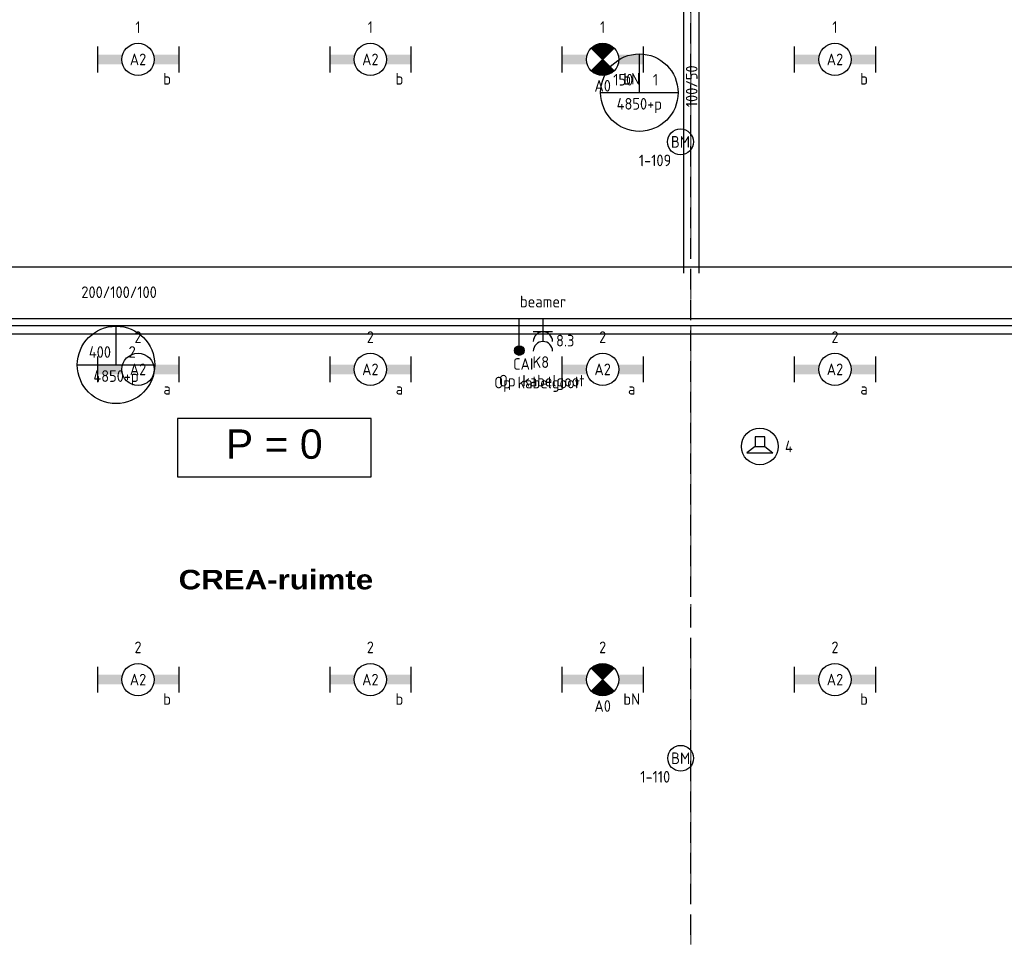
# Model space of a CAD drawing. Header units: millimetres. Extents: x -38031 to 123247, y -16330 to 129979.
# Tile 157 of 235: x 19161 to 26790, y 48684 to 55793. Entities that reach past the tile are written whole.
import ezdxf
from ezdxf.enums import TextEntityAlignment as Align

# ---------------------------------------------------------------- set-up
doc = ezdxf.new("R2010")
doc.units = ezdxf.units.MM
doc.header["$LTSCALE"] = 50
doc.linetypes.add('HIDDEN2', pattern=[4.7625, 3.175, -1.5875])
doc.linetypes.add('STYLE_11', pattern=[5, 3.888855, -0.416718, 0.277786, -0.416641])
for name, color, linetype in [('AB$1A---_ATTRIB035', 8, 'Continuous'), ('AB$1A---_ATTRIB050', 8, 'Continuous'), ('AL$1A---_ALGEMEEN', 8, 'Continuous'), ('BOUWKUNDIG', 8, 'Continuous'), ('EB6511--_ATTRIB', 2, 'Continuous'), ('EL6121--', 3, 'Continuous'), ('EL6131--_KG', 3, 'Continuous'), ('EL6222--', 3, 'Continuous'), ('EL6311--', 3, 'Continuous'), ('EL6311--NV', 7, 'Continuous'), ('EL6421--', 3, 'Continuous'), ('EL6431--', 3, 'Continuous'), ('EL6441--', 3, 'Continuous'), ('EL6511--', 3, 'Continuous'), ('EM6131--', 1, 'Continuous'), ('lengte voedingskabels', 3, 'Continuous')]:
    doc.layers.add(name, color=color, linetype=linetype)
doc.layers.add('stramien', color=1, linetype='STYLE_11', lineweight=15)
doc.styles.add('Arial', font='ARIAL.TTF')
doc.styles.add('Arial Black', font='txt')
doc.styles.add('BURO-018', font='iso.shx', dxfattribs={"height": 90})
doc.styles.add('NORATT', font='iso.shx')
doc.styles.get("Standard").update_dxf_attribs({"font": 'iso.shx'})

# ---------------------------------------------------------------- blocks, each defined once
blk = doc.blocks.new('E00008')
at = {"color": 0, "linetype": 'Continuous'}
blk.add_line((0, 6), (0, 1), dxfattribs=at)
at = {"color": 0, "const_width": 0.75}
blk.add_lwpolyline([(-0.375, 6, 1), (0.375, 6, 1)], format="xyb", close=True, dxfattribs=at)
at = {"color": 0, "linetype": 'Continuous'}
blk.add_circle((0, 6), 0.75, dxfattribs=at)
at = {"color": 7, "style": 'BURO-018'}
for tag, p in [('E_COMMENT1', (0, 12)), ('E_DCOM1', (0, 9))]:
    blk.add_attdef(tag, text='', height=1.8, dxfattribs=at).set_placement(p, align=Align.MIDDLE)
at = {"color": 0, "style": 'BURO-018'}
blk.add_attdef('E_TEXT1', text='', height=1.8, dxfattribs=at).set_placement((2.5, 6), align=Align.MIDDLE)
at = {"color": 0, "linetype": 'Continuous', "style": 'BURO-018', "flags": 1}
blk.add_attdef('E_MATCODE', text='', height=1.8, dxfattribs=at).set_placement((0, 0), align=Align.MIDDLE)
blk = doc.blocks.new('111304A')
at = {"color": 0, "linetype": 'Continuous'}
for p, q in [((0, 1), (0, 4.5)), ((-1.5, 3), (1.5, 3))]:
    blk.add_line(p, q, dxfattribs=at)
for centre in [(0, 6), (0, 4.5)]:
    blk.add_arc(centre, 1.5, 180, 0, dxfattribs=at)
at = {"color": 0, "linetype": 'Continuous', "style": 'BURO-018'}
for tag, p in [('E_GKAST', (0, 11.5)), ('E_GROEP', (0, 8.5)), ('E_SGROEP', (4.5, 8.5))]:
    blk.add_attdef(tag, text='', height=1.8, dxfattribs=at).set_placement(p, align=Align.MIDDLE)
at = {"color": 0, "linetype": 'Continuous', "style": 'BURO-018', "flags": 1}
for tag, p in [('E_VERMCODE', (13, 8.5)), ('E_MATCODE', (0, 0))]:
    blk.add_attdef(tag, text='', height=1.8, dxfattribs=at).set_placement(p, align=Align.MIDDLE)
blk = doc.blocks.new('1115B6630')
at = {"color": 0}
for p, q in [((-6.3, 2), (-6.3, -2)), ((6.3, 2), (6.3, -2))]:
    blk.add_line(p, q, dxfattribs=at)
at = {"color": 0, "linetype": 'Continuous'}
blk.add_circle((0, 0), 2.5, dxfattribs=at)
at = {"color": 0}
for points in [[(-2.5, 0.75), (-6.3, 0.75), (-2.5, -0.75), (-6.3, -0.75)], [(2.5, 0.75), (6.3, 0.75), (2.5, -0.75), (6.3, -0.75)]]:
    blk.add_solid(points, dxfattribs=at)
at = {"color": 0, "linetype": 'Continuous', "style": 'BURO-018'}
for tag, p in [('E_GKAST', (0, 8)), ('E_GROEP', (0, 5)), ('E_SGROEP', (4.5, 5)), ('E_ARMCODE', (0, 0)), ('E_SLET', (4.5, -3))]:
    blk.add_attdef(tag, text='', height=1.8, dxfattribs=at).set_placement(p, align=Align.MIDDLE)
blk = doc.blocks.new('E00103')
at = {"color": 0, "linetype": 'Continuous'}
for p, q in [((0, 6), (0, 12)), ((-6, 6), (6, 6))]:
    blk.add_line(p, q, dxfattribs=at)
blk.add_circle((0, 6), 6, dxfattribs=at)
at = {"color": 0, "linetype": 'Continuous', "style": 'BURO-018'}
for tag, p in [('E_TEXT3', (2.5, 8)), ('E_TEXT1', (-2.5, 8)), ('E_TEXT6', (0, 4))]:
    blk.add_attdef(tag, text='', height=1.8, dxfattribs=at).set_placement(p, align=Align.MIDDLE)
blk = doc.blocks.new('E00018')
at = {"color": 0, "linetype": 'Continuous'}
for p, q in [((-1.77, -1.77), (1.77, 1.77)), ((1.77, -1.77), (-1.77, 1.77))]:
    blk.add_line(p, q, dxfattribs=at)
at = {"color": 0, "linetype": 'Continuous', "const_width": 2.5}
for points in [[(-0.88, 0.88, -0.198912), (0, 1.25, -0.198912), (0.88, 0.88, -1)], [(-0.88, -0.88, 0.198912), (0, -1.25, 0.198912), (0.88, -0.88, 1)]]:
    blk.add_lwpolyline(points, format="xyb", dxfattribs=at)
blk = doc.blocks.new('1115B6630-NO1')
at = {"color": 0}
for p, q in [((-6.3, 2), (-6.3, -2)), ((6.3, 2), (6.3, -2))]:
    blk.add_line(p, q, dxfattribs=at)
at = {"color": 0, "linetype": 'Continuous'}
blk.add_circle((0, 0), 2.5, dxfattribs=at)
at = {"color": 0}
for points in [[(-2.5, 0.75), (-6.3, 0.75), (-2.5, -0.75), (-6.3, -0.75)], [(2.5, 0.75), (6.3, 0.75), (2.5, -0.75), (6.3, -0.75)]]:
    blk.add_solid(points, dxfattribs=at)
at = {"color": 0, "zscale": 50}
blk.add_blockref('E00018', (0, 0), dxfattribs=at)
at = {"color": 0, "linetype": 'Continuous', "style": 'BURO-018'}
for tag, p in [('E_GKAST', (0, 8)), ('E_GROEP', (0, 5)), ('E_SGROEP', (4.5, 5)), ('E_ARMCODE', (0, 0)), ('E_SLET', (4.5, -3))]:
    blk.add_attdef(tag, text='', height=1.8, dxfattribs=at).set_placement(p, align=Align.MIDDLE)
blk = doc.blocks.new('E00123')
at = {"color": 0, "linetype": 'Continuous'}
blk.add_circle((0, 0), 2, dxfattribs=at)
at = {"color": 0, "linetype": 'Continuous', "style": 'BURO-018'}
for tag, p in [('E_TEXT1', (0, 4.5)), ('E_TEXT2', (0, 0))]:
    blk.add_attdef(tag, text='', height=1.8, dxfattribs=at).set_placement(p, align=Align.MIDDLE)
at = {"color": 0, "linetype": 'Continuous', "style": 'BURO-018', "flags": 1}
blk.add_attdef('E_MATCODE', (0, 0), '', height=1.8, dxfattribs=at)
blk = doc.blocks.new('E00497')
at = {"color": 0}
for p, q in [((0, 0.75), (1, 2)), ((1, -2), (1, 2)), ((0, 0.75), (-1.5, 0.75)), ((0, -0.75), (0, 0.75)), ((-1.5, -0.75), (0, -0.75)), ((0, -0.75), (1, -2))]:
    blk.add_line(p, q, dxfattribs=at)
blk.add_line((-1.5, 0.75), (-1.5, -0.75))
blk.add_circle((0, 0), 2.84, dxfattribs=at)
at = {"color": 0, "linetype": 'Continuous', "style": 'BURO-018'}
blk.add_attdef('E_TEXT1', text='', height=1.8, dxfattribs=at).set_placement((0, 4.5), align=Align.MIDDLE)
at = {"color": 0, "linetype": 'Continuous', "style": 'BURO-018', "flags": 1}
blk.add_attdef('E_MATCODE', text='', height=1.8, dxfattribs=at).set_placement((0, 0), align=Align.MIDDLE)
blk = doc.blocks.new('E-GK-GTC-1903C')
at = {"color": 0, "linetype": 'Continuous'}
for p, q in [((-0.5, 200), (0.5, 200)), ((-0.5, -200), (0.5, -200))]:
    blk.add_line(p, q, dxfattribs=at)
blk = doc.blocks.new('E-GK-GTC-783C')
at = {"color": 0, "linetype": 'Continuous'}
for p, q in [((-0.5, 60), (0.5, 60)), ((-0.5, -60), (0.5, -60))]:
    blk.add_line(p, q, dxfattribs=at)
blk = doc.blocks.new('tekst 9 pts')
at = {"layer": 'AL$1A---_ALGEMEEN', "color": 0, "style": 'Arial Black'}
blk.add_attdef('naam_ruimte', text='', height=151.5, dxfattribs=at).set_placement((0, -81.3), align=Align.TOP_CENTER)
at = {"layer": 'AL$1A---_ALGEMEEN', "color": 0, "flags": 1}
for tag, p in [('oppervlakte', (-334.4, -1162.5)), ('stramiennummer', (-334.4, -1435.2))]:
    blk.add_attdef(tag, p, '', height=151.5, dxfattribs=at)
blk = doc.blocks.new('peilmaat plg klein')
at = {"layer": 'AL$1A---_ALGEMEEN', "color": 0, "flags": 1}
for tag, p in [('onderdeel', (-750, -634.1)), ('patchnr', (-750, -1043.2)), ('toestelnr', (-750, -1452.3))]:
    blk.add_attdef(tag, p, '', height=227.3, dxfattribs=at)
at = {"color": 0}
blk.add_wipeout([(-750, 225), (750, 225), (750, -225), (-750, -225)], dxfattribs=at).dxf.layer = 'AL$1A---_ALGEMEEN'
at = {"layer": 'AL$1A---_ALGEMEEN', "color": 0}
blk.add_lwpolyline([(-750, 225), (750, 225), (750, -225), (-750, -225)], close=True, dxfattribs=at)
at = {"layer": 'AL$1A---_ALGEMEEN', "color": 0, "style": 'Arial'}
blk.add_attdef('peil', text='', height=227.3, dxfattribs=at).set_placement((0, 141.2), align=Align.TOP_CENTER)
blk = doc.blocks.new('200254 W 210 11-06-2007')
at = {"layer": 'stramien', "ltscale": 10}
blk.add_line((-11839, -41013.6), (-11839, 36216.4), dxfattribs=at)
at = {"layer": 'AL$1A---_ALGEMEEN'}
ref = blk.add_blockref('peilmaat plg klein', (-15065.5, 27489.4), dxfattribs=dict(at, xscale=-1))
ref.add_attrib('peil', 'P = 0', dxfattribs={"layer": 'AB$1A---_ATTRIB050', "height": 227.29, "style": 'Arial'}).set_placement((-15065.5, 27630.6), align=Align.TOP_CENTER)
ref = blk.add_blockref('tekst 9 pts', (-15052.6, 26624.2), dxfattribs=at)
ref.add_attrib('naam_ruimte', 'CREA-ruimte', dxfattribs={"layer": 'AB$1A---_ATTRIB035', "height": 151.512, "style": 'Arial Black'}).set_placement((-15052.6, 26542.9), align=Align.TOP_CENTER)

msp = doc.modelspace()

# ---------------------------------------------------------------- block references
at = {"layer": 'BOUWKUNDIG'}
msp.add_blockref('200254 W 210 11-06-2007', (36199, 24987.6), dxfattribs=at)

# ---------------------------------------------------------------- next in the draw order: linework, layer by layer
at = {"layer": 'EL6121--', "color": 5, "linetype": 'HIDDEN2'}
msp.add_line((24358.9, 57195), (24359.7, 46394.5), dxfattribs=at)
at = {"layer": 'lengte voedingskabels'}
for points in [[(16355.5, 29537.4), (16355.5, 29891.1), (15297.3, 29891.1), (15297.3, 53424.2), (28463.2, 53424.2), (28463.2, 47477.3), (35044.4, 47477.3), (35044.4, 53907.3), (29080.3, 53907.3), (29080.3, 58315.2), (30174, 58315.2)], [(16413, 29535), (16413, 29940.1), (15338.1, 29940.1), (15338.1, 53359.3), (28391.3, 53359.3), (28391.3, 47384), (35104.7, 47384), (35104.7, 49432.6), (44425.8, 49432.6), (44425.8, 53437.3), (52392.8, 53437.3), (52392.8, 55410)]]:
    msp.add_lwpolyline(points, dxfattribs=at)

# ---------------------------------------------------------------- next in the draw order: block references
at = {"layer": 'EL6131--_KG'}
for name, p, xscale, rotation in [('E-GK-GTC-783C', (24366.1, 55348.9), 3040.746617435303, 90), ('E-GK-GTC-1903C', (22438.3, 53675.6), 11144.32594998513, 180)]:
    msp.add_blockref(name, p, dxfattribs=dict(at, xscale=xscale, rotation=rotation))
at = {"layer": 'EL6222--'}
ref = msp.add_blockref('111304A', (23215.3, 53524.1), dxfattribs=dict(at, xscale=50, yscale=50, zscale=50, rotation=180))
ref.add_attrib('E_GROEP', 'K8', dxfattribs={"layer": '0', "color": 1, "linetype": 'Continuous', "height": 90, "style": 'BURO-018'}).set_placement((23199.3, 53139.8), align=Align.MIDDLE)
ref.add_attrib('E_VERMCODE', 'beamer', dxfattribs={"layer": '0', "color": 1, "linetype": 'Continuous', "height": 90, "style": 'BURO-018'}).set_placement((23216.6, 53609), align=Align.MIDDLE)
at = {"layer": 'EL6311--'}
ref = msp.add_blockref('1115B6630', (20078, 55484.7), dxfattribs=dict(at, xscale=50, yscale=50, zscale=50))
ref.add_attrib('E_ARMCODE', 'A2', dxfattribs={"layer": '0', "color": 1, "linetype": 'Continuous', "height": 90, "style": 'BURO-018'}).set_placement((20078, 55484.7), align=Align.MIDDLE)
ref.add_attrib('E_SLET', 'b', dxfattribs={"layer": '0', "color": 1, "linetype": 'Continuous', "height": 90, "style": 'BURO-018'}).set_placement((20303, 55334.7), align=Align.MIDDLE)
ref.add_attrib('E_GROEP', '1', dxfattribs={"layer": '0', "color": 1, "linetype": 'Continuous', "height": 90, "style": 'BURO-018'}).set_placement((20078, 55734.7), align=Align.MIDDLE)
ref = msp.add_blockref('1115B6630', (21878, 55484.7), dxfattribs=dict(at, xscale=50, yscale=50, zscale=50))
ref.add_attrib('E_ARMCODE', 'A2', dxfattribs={"layer": '0', "color": 1, "linetype": 'Continuous', "height": 90, "style": 'BURO-018'}).set_placement((21878, 55484.7), align=Align.MIDDLE)
ref.add_attrib('E_SLET', 'b', dxfattribs={"layer": '0', "color": 1, "linetype": 'Continuous', "height": 90, "style": 'BURO-018'}).set_placement((22103, 55334.7), align=Align.MIDDLE)
ref.add_attrib('E_GROEP', '1', dxfattribs={"layer": '0', "color": 1, "linetype": 'Continuous', "height": 90, "style": 'BURO-018'}).set_placement((21878, 55734.7), align=Align.MIDDLE)
ref = msp.add_blockref('1115B6630', (25478, 55484.7), dxfattribs=dict(at, xscale=50, yscale=50, zscale=50))
ref.add_attrib('E_ARMCODE', 'A2', dxfattribs={"layer": '0', "color": 1, "linetype": 'Continuous', "height": 90, "style": 'BURO-018'}).set_placement((25478, 55484.7), align=Align.MIDDLE)
ref.add_attrib('E_SLET', 'b', dxfattribs={"layer": '0', "color": 1, "linetype": 'Continuous', "height": 90, "style": 'BURO-018'}).set_placement((25703, 55334.7), align=Align.MIDDLE)
ref.add_attrib('E_GROEP', '1', dxfattribs={"layer": '0', "color": 1, "linetype": 'Continuous', "height": 90, "style": 'BURO-018'}).set_placement((25478, 55734.7), align=Align.MIDDLE)
ref = msp.add_blockref('1115B6630', (20078, 53083.4), dxfattribs=dict(at, xscale=50, yscale=50, zscale=50))
ref.add_attrib('E_ARMCODE', 'A2', dxfattribs={"layer": '0', "color": 1, "linetype": 'Continuous', "height": 90, "style": 'BURO-018'}).set_placement((20078, 53083.4), align=Align.MIDDLE)
ref.add_attrib('E_SLET', 'a', dxfattribs={"layer": '0', "color": 1, "linetype": 'Continuous', "height": 90, "style": 'BURO-018'}).set_placement((20303, 52933.4), align=Align.MIDDLE)
ref.add_attrib('E_GROEP', '2', dxfattribs={"layer": '0', "color": 1, "linetype": 'Continuous', "height": 90, "style": 'BURO-018'}).set_placement((20078, 53333.4), align=Align.MIDDLE)
ref = msp.add_blockref('1115B6630', (21878, 53083.4), dxfattribs=dict(at, xscale=50, yscale=50, zscale=50))
ref.add_attrib('E_ARMCODE', 'A2', dxfattribs={"layer": '0', "color": 1, "linetype": 'Continuous', "height": 90, "style": 'BURO-018'}).set_placement((21878, 53083.4), align=Align.MIDDLE)
ref.add_attrib('E_SLET', 'a', dxfattribs={"layer": '0', "color": 1, "linetype": 'Continuous', "height": 90, "style": 'BURO-018'}).set_placement((22103, 52933.4), align=Align.MIDDLE)
ref.add_attrib('E_GROEP', '2', dxfattribs={"layer": '0', "color": 1, "linetype": 'Continuous', "height": 90, "style": 'BURO-018'}).set_placement((21878, 53333.4), align=Align.MIDDLE)
ref = msp.add_blockref('1115B6630', (23678, 53083.4), dxfattribs=dict(at, xscale=50, yscale=50, zscale=50))
ref.add_attrib('E_ARMCODE', 'A2', dxfattribs={"layer": '0', "color": 1, "linetype": 'Continuous', "height": 90, "style": 'BURO-018'}).set_placement((23678, 53083.4), align=Align.MIDDLE)
ref.add_attrib('E_SLET', 'a', dxfattribs={"layer": '0', "color": 1, "linetype": 'Continuous', "height": 90, "style": 'BURO-018'}).set_placement((23903, 52933.4), align=Align.MIDDLE)
ref.add_attrib('E_GROEP', '2', dxfattribs={"layer": '0', "color": 1, "linetype": 'Continuous', "height": 90, "style": 'BURO-018'}).set_placement((23678, 53333.4), align=Align.MIDDLE)
ref = msp.add_blockref('1115B6630', (25478, 53083.4), dxfattribs=dict(at, xscale=50, yscale=50, zscale=50))
ref.add_attrib('E_ARMCODE', 'A2', dxfattribs={"layer": '0', "color": 1, "linetype": 'Continuous', "height": 90, "style": 'BURO-018'}).set_placement((25478, 53083.4), align=Align.MIDDLE)
ref.add_attrib('E_SLET', 'a', dxfattribs={"layer": '0', "color": 1, "linetype": 'Continuous', "height": 90, "style": 'BURO-018'}).set_placement((25703, 52933.4), align=Align.MIDDLE)
ref.add_attrib('E_GROEP', '2', dxfattribs={"layer": '0', "color": 1, "linetype": 'Continuous', "height": 90, "style": 'BURO-018'}).set_placement((25478, 53333.4), align=Align.MIDDLE)
ref = msp.add_blockref('1115B6630', (20078, 50679.9), dxfattribs=dict(at, xscale=50, yscale=50, zscale=50))
ref.add_attrib('E_ARMCODE', 'A2', dxfattribs={"layer": '0', "color": 1, "linetype": 'Continuous', "height": 90, "style": 'BURO-018'}).set_placement((20078, 50679.9), align=Align.MIDDLE)
ref.add_attrib('E_SLET', 'b', dxfattribs={"layer": '0', "color": 1, "linetype": 'Continuous', "height": 90, "style": 'BURO-018'}).set_placement((20303, 50529.9), align=Align.MIDDLE)
ref.add_attrib('E_GROEP', '2', dxfattribs={"layer": '0', "color": 1, "linetype": 'Continuous', "height": 90, "style": 'BURO-018'}).set_placement((20078, 50929.9), align=Align.MIDDLE)
ref = msp.add_blockref('1115B6630', (21878, 50679.9), dxfattribs=dict(at, xscale=50, yscale=50, zscale=50))
ref.add_attrib('E_ARMCODE', 'A2', dxfattribs={"layer": '0', "color": 1, "linetype": 'Continuous', "height": 90, "style": 'BURO-018'}).set_placement((21878, 50679.9), align=Align.MIDDLE)
ref.add_attrib('E_SLET', 'b', dxfattribs={"layer": '0', "color": 1, "linetype": 'Continuous', "height": 90, "style": 'BURO-018'}).set_placement((22103, 50529.9), align=Align.MIDDLE)
ref.add_attrib('E_GROEP', '2', dxfattribs={"layer": '0', "color": 1, "linetype": 'Continuous', "height": 90, "style": 'BURO-018'}).set_placement((21878, 50929.9), align=Align.MIDDLE)
ref = msp.add_blockref('1115B6630', (25478, 50679.9), dxfattribs=dict(at, xscale=50, yscale=50, zscale=50))
ref.add_attrib('E_ARMCODE', 'A2', dxfattribs={"layer": '0', "color": 1, "linetype": 'Continuous', "height": 90, "style": 'BURO-018'}).set_placement((25478, 50679.9), align=Align.MIDDLE)
ref.add_attrib('E_SLET', 'b', dxfattribs={"layer": '0', "color": 1, "linetype": 'Continuous', "height": 90, "style": 'BURO-018'}).set_placement((25703, 50529.9), align=Align.MIDDLE)
ref.add_attrib('E_GROEP', '2', dxfattribs={"layer": '0', "color": 1, "linetype": 'Continuous', "height": 90, "style": 'BURO-018'}).set_placement((25478, 50929.9), align=Align.MIDDLE)
at = {"layer": 'EL6311--NV'}
ref = msp.add_blockref('1115B6630-NO1', (23678, 55484.7), dxfattribs=dict(at, xscale=50, yscale=50, zscale=50))
ref.add_attrib('E_ARMCODE', 'A0', dxfattribs={"layer": '0', "color": 1, "linetype": 'Continuous', "height": 90, "style": 'BURO-018'}).set_placement((23678, 55280.3), align=Align.MIDDLE)
ref.add_attrib('E_SLET', 'bN', dxfattribs={"layer": '0', "color": 1, "linetype": 'Continuous', "height": 90, "style": 'BURO-018'}).set_placement((23903, 55334.7), align=Align.MIDDLE)
ref.add_attrib('E_GROEP', '1', dxfattribs={"layer": '0', "color": 1, "linetype": 'Continuous', "height": 90, "style": 'BURO-018'}).set_placement((23678, 55734.7), align=Align.MIDDLE)
ref = msp.add_blockref('1115B6630-NO1', (23678, 50679.9), dxfattribs=dict(at, xscale=50, yscale=50, zscale=50))
ref.add_attrib('E_ARMCODE', 'A0', dxfattribs={"layer": '0', "color": 1, "linetype": 'Continuous', "height": 90, "style": 'BURO-018'}).set_placement((23678, 50475.5), align=Align.MIDDLE)
ref.add_attrib('E_SLET', 'bN', dxfattribs={"layer": '0', "color": 1, "linetype": 'Continuous', "height": 90, "style": 'BURO-018'}).set_placement((23903, 50529.9), align=Align.MIDDLE)
ref.add_attrib('E_GROEP', '2', dxfattribs={"layer": '0', "color": 1, "linetype": 'Continuous', "height": 90, "style": 'BURO-018'}).set_placement((23678, 50929.9), align=Align.MIDDLE)
at = {"layer": 'EL6421--'}
ref = msp.add_blockref('E00497', (24896, 52486.6), dxfattribs=dict(at, xscale=50, yscale=50, zscale=50, rotation=270))
ref.add_attrib('E_TEXT1', '4', dxfattribs={"layer": '0', "color": 1, "linetype": 'Continuous', "height": 90, "style": 'BURO-018'}).set_placement((25121, 52486.6), align=Align.MIDDLE)
at = {"layer": 'EL6441--'}
ref = msp.add_blockref('E00008', (23032.3, 53529.5), dxfattribs=dict(at, xscale=50, yscale=50, zscale=50, rotation=180))
ref.add_attrib('E_TEXT1', 'CAI', dxfattribs={"layer": '0', "color": 1, "height": 90, "style": 'BURO-018'}).set_placement((22983.9, 53125.4), align=Align.MIDDLE_LEFT)
at = {"layer": 'EL6511--'}
ref = msp.add_blockref('E00123', (24280.8, 54846), dxfattribs=dict(at, xscale=50, yscale=50, zscale=50))
ref.add_attrib('E_TEXT2', 'BM', dxfattribs={"layer": 'EB6511--_ATTRIB', "color": 1, "linetype": 'Continuous', "height": 90, "style": 'NORATT'}).set_placement((24280.8, 54846), align=Align.MIDDLE)
ref.add_attrib('E_TEXT1', '1-109', dxfattribs={"layer": 'EB6511--_ATTRIB', "color": 1, "linetype": 'Continuous', "height": 90, "style": 'NORATT'}).set_placement((24083.9, 54702.1), align=Align.MIDDLE)
ref = msp.add_blockref('E00123', (24282.4, 50070.9), dxfattribs=dict(at, xscale=50, yscale=50, zscale=50))
ref.add_attrib('E_TEXT2', 'BM', dxfattribs={"layer": 'EB6511--_ATTRIB', "color": 1, "linetype": 'Continuous', "height": 90, "style": 'NORATT'}).set_placement((24282.4, 50070.9), align=Align.MIDDLE)
ref.add_attrib('E_TEXT1', '1-110', dxfattribs={"layer": 'EB6511--_ATTRIB', "color": 1, "linetype": 'Continuous', "height": 90, "style": 'NORATT'}).set_placement((24085.6, 49927), align=Align.MIDDLE)
at = {"layer": 'EM6131--'}
ref = msp.add_blockref('E00103', (23962.3, 54927.4), dxfattribs=dict(at, xscale=50, yscale=50, zscale=50))
ref.add_attrib('E_TEXT1', '150', dxfattribs={"layer": '0', "color": 1, "linetype": 'Continuous', "height": 90, "style": 'BURO-018'}).set_placement((23837.3, 55327.4), align=Align.MIDDLE)
ref.add_attrib('E_TEXT3', '1', dxfattribs={"layer": '0', "color": 1, "linetype": 'Continuous', "height": 90, "style": 'BURO-018'}).set_placement((24087.3, 55327.4), align=Align.MIDDLE)
ref.add_attrib('E_TEXT6', '4850+p', dxfattribs={"layer": '0', "color": 1, "linetype": 'Continuous', "height": 90, "style": 'BURO-018'}).set_placement((23962.3, 55127.4), align=Align.MIDDLE)
ref = msp.add_blockref('E00103', (19907.7, 52818.1), dxfattribs=dict(at, xscale=50, yscale=50, zscale=50))
ref.add_attrib('E_TEXT1', '400', dxfattribs={"layer": '0', "color": 1, "linetype": 'Continuous', "height": 90, "style": 'BURO-018'}).set_placement((19782.7, 53218.1), align=Align.MIDDLE)
ref.add_attrib('E_TEXT3', '2', dxfattribs={"layer": '0', "color": 1, "linetype": 'Continuous', "height": 90, "style": 'BURO-018'}).set_placement((20032.7, 53218.1), align=Align.MIDDLE)
ref.add_attrib('E_TEXT6', '4850+p', dxfattribs={"layer": '0', "color": 1, "linetype": 'Continuous', "height": 90, "style": 'BURO-018'}).set_placement((19907.7, 53018.1), align=Align.MIDDLE)

# ---------------------------------------------------------------- next in the draw order: texts
at = {"layer": 'EL6222--', "color": 1, "style": 'BURO-018'}
msp.add_text('Op kabelgoot', height=90, dxfattribs=at).set_placement((23169.8, 52968.1), align=Align.MIDDLE)
at = {"layer": 'EL6431--', "color": 1, "linetype": 'Continuous', "style": 'BURO-018'}
msp.add_text('8.3', height=90, dxfattribs=at).set_placement((23387.8, 53306.5), align=Align.MIDDLE)
at = {"layer": 'EL6431--', "color": 1, "style": 'BURO-018'}
msp.add_text('Op kabelgoot', height=90, dxfattribs=at).set_placement((23206.2, 52982.6), align=Align.MIDDLE)
at = {"layer": 'EM6131--', "color": 1, "linetype": 'Continuous', "style": 'BURO-018'}
msp.add_text('100/50', height=90, rotation=90, dxfattribs=at).set_placement((24368, 55276.6), align=Align.MIDDLE)
msp.add_text('200/100/100', height=90, dxfattribs=at).set_placement((19931.2, 53681.4), align=Align.MIDDLE)

doc.saveas('drawing.dxf')
